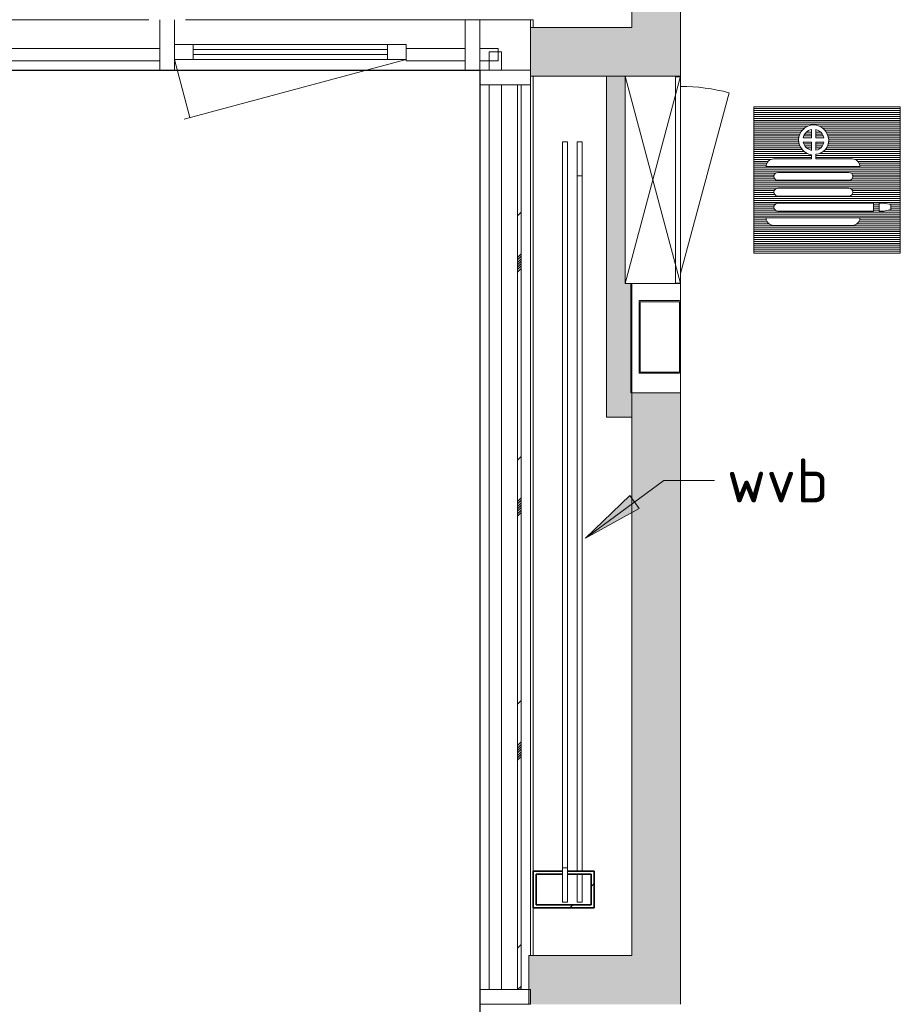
# Model space of a CAD drawing. Header units: millimetres. Extents: x 2016 to 102618, y -16590 to 68005.
# Tile 6 of 256: x 12396 to 16004, y 26205 to 30239. Entities that reach past the tile are written whole.
import ezdxf

# ---------------------------------------------------------------- set-up
doc = ezdxf.new("R2010")
doc.units = ezdxf.units.MM
for name, color, linetype, lineweight in [('A-ANNO-NOTE', 131, 'Continuous', 5), ('A-DETL-GENF', 92, 'Continuous', 13), ('A-FLOR', 192, 'Continuous', 13), ('A-GENM', 13, 'Continuous', 13), ('A-GLAZ-CURT', 52, 'Continuous', 9), ('A-GLAZ-CWMG', 51, 'Continuous', 13), ('A-WALL', 113, 'Continuous', 13), ('A-WALL-FNSH', 113, 'Continuous', 25), ('A-WALL-PATT', 111, 'Continuous', 25), ('E-FIRE', 2, 'Continuous', 13), ('G-ANNO-TEXT', 231, 'Continuous', 9), ('I-WALL', 2, 'Continuous', 13), ('N-PV-OG-BEBOUWING_MAATSCHAPPELIJK-G', 6, 'Continuous', 25), ('S-BEAM', 12, 'Continuous', 13), ('S-COLS', 52, 'Continuous', 13)]:
    doc.layers.add(name, color=color, linetype=linetype, lineweight=lineweight)
doc.styles.add('ISOCPEUR_2', font='isocpeur.ttf', dxfattribs={"height": 180})

# ---------------------------------------------------------------- blocks, each defined once
blk = doc.blocks.new('System Panel - 31_VCS_CP_gevel_glas-3431209-00 Begane grond')
at = {"layer": 'A-GLAZ-CURT'}
for p, q in [((37.5, 36.5), (-37.5, 36.5)), ((-37.5, 36.5), (-37.5, -13.5)), ((37.5, -13.5), (37.5, 36.5)), ((-37.5, -13.5), (37.5, -13.5))]:
    blk.add_line(p, q, dxfattribs=at)
blk = doc.blocks.new('Rectangular Mullion - vliesgevel_207mm_verticale tussenstijl _antraciet_-4407433-00 Begane grond')
at = {"layer": 'A-GLAZ-CWMG'}
blk.add_line((14281.5, 30239.2), (14488.5, 30239.2), dxfattribs=at)
blk = doc.blocks.new('31_VCS_CWP_vliesgevel_deur_enkel_glaspaneel - merk-4490249-00 Begane grond')
at = {"layer": 'A-GENM'}
for p, q in [((-475, -31), (-411.4, -268.5)), ((475, -31), (-435.5, -275))]:
    blk.add_line(p, q, dxfattribs=at)
at = {"layer": 'A-GLAZ-CURT', "lineweight": 18}
for p, q in [((-398, 31), (-475, 31)), ((-475, 31), (-475, -31)), ((-398, -31), (-398, 31)), ((-398, 31), (398, 31)), ((475, 31), (398, 31)), ((398, 31), (398, -31)), ((475, -31), (475, 31)), ((-475, -31), (-398, -31)), ((398, -31), (-398, -31)), ((398, -31), (475, -31))]:
    blk.add_line(p, q, dxfattribs=at)
at = {"layer": 'A-GLAZ-CURT', "lineweight": 13}
for p, q in [((398, 10.5), (-398, 10.5)), ((-398, 10.5), (-398, -10.5)), ((398, -10.5), (398, 10.5)), ((-398, -10.5), (398, -10.5))]:
    blk.add_line(p, q, dxfattribs=at)
blk = doc.blocks.new('Rectangular Mullion - vliesgevel_207mm_verticale tussenstijl _antraciet_-4490243-00 Begane grond')
at = {"layer": 'A-GLAZ-CWMG'}
for p, q in [((13075, 30239.2), (13980, 30239.2)), ((13030, 30032.2), (13980, 30032.2))]:
    blk.add_line(p, q, dxfattribs=at)
blk = doc.blocks.new('28_3B_staal - kolom - buis rechthoekig koud - K150x250x12-3230399-00 Begane grond')
at = {"layer": 'S-COLS', "lineweight": 5}
h = blk.add_hatch(dxfattribs=at)
h.set_pattern_fill('FP_43', color=256, style=0, pattern_type=2)
h.set_pattern_definition([(135, (26675, -14625), (-500, -500), []), (135, (26675, -14455), (-500, -500), []), (135, (26675, -14445), (-500, -500), []), (135, (26675, -14435), (-500, -500), []), (135, (26675, -14425), (-500, -500), []), (135, (26675, -14415), (-500, -500), []), (135, (26675, -14405), (-500, -500), []), (135, (26675, -14395), (-500, -500), [])])
h.paths.add_polyline_path([(75, -5), (75, 125), (-75, 125), (-75, 15), (-63, 15), (-63, 113), (63, 113), (63, -113), (-63, -113), (-63, -5), (-75, -5), (-75, -125), (75, -125)], flags=0)
at = {"layer": 'S-COLS', "lineweight": 35}
for p, q in [((75, 125), (-75, 125)), ((-75, 125), (-75, 15)), ((75, -125), (75, 125)), ((-63, 15), (-63, 113)), ((-63, 113), (63, 113)), ((63, 113), (63, -113)), ((-75, -5), (-75, -125)), ((-63, -113), (-63, -5)), ((63, -113), (-63, -113)), ((-75, -125), (75, -125))]:
    blk.add_line(p, q, dxfattribs=at)
blk = doc.blocks.new('System Panel - 31_VCS_CP_gevel_glas-2710275-00 Begane grond')
at = {"layer": 'A-GLAZ-CURT'}
for p, q in [((720, 36.5), (-720, 36.5)), ((-720, 36.5), (-720, -13.5)), ((720, -13.5), (720, 36.5)), ((-720, -13.5), (720, -13.5))]:
    blk.add_line(p, q, dxfattribs=at)
blk = doc.blocks.new('Rectangular Mullion - vliesgevel_207mm_verticale tussenstijl _antraciet_-V37-00 Begane grond')
at = {"layer": 'A-GLAZ-CWMG'}
for p, q in [((11530, 30239.2), (12925, 30239.2)), ((11530, 30032.2), (12970, 30032.2))]:
    blk.add_line(p, q, dxfattribs=at)
blk = doc.blocks.new('Rectangular Mullion - vliesgevel_207mm_verticale tussenstijl _antraciet_-1054177-00 Begane grond')
at = {"layer": 'A-GLAZ-CWMG'}
for p, q in [((-30, -75), (-30, 132)), ((30, 132), (30, -75)), ((30, -75), (-30, -75))]:
    blk.add_line(p, q, dxfattribs=at)
blk = doc.blocks.new('28_VCS_SF_houten spant_basis - Stalen Windverbanden 20x200-V228-00 Begane grond')
at = {"layer": 'S-BEAM'}
for p, q in [((14700, 29738.7), (14680, 29738.7)), ((14680, 29738.7), (14680, 29599.1)), ((14700, 29599.1), (14700, 29738.7)), ((14680, 29599.1), (14700, 29599.1)), ((14680, 29599.1), (14680, 26750)), ((14700, 26750), (14700, 29599.1)), ((14680, 26738), (14680, 26624.1)), ((14700, 26624.1), (14700, 26738)), ((14700, 26624.1), (14680, 26624.1))]:
    blk.add_line(p, q, dxfattribs=at)
blk = doc.blocks.new('28_VCS_SF_houten spant_basis - Stalen Windverbanden 20x200-V229-00 Begane grond')
at = {"layer": 'S-BEAM'}
for p, q in [((14620, 29738.7), (14640, 29738.7)), ((14620, 29738.7), (14620, 26763.7)), ((14640, 26763.7), (14640, 29738.7)), ((14620, 26763.7), (14620, 26624.1)), ((14640, 26763.7), (14620, 26763.7)), ((14640, 26624.1), (14640, 26763.7)), ((14620, 26624.1), (14640, 26624.1))]:
    blk.add_line(p, q, dxfattribs=at)
blk = doc.blocks.new('System Panel - 31_VCS_CP_gevel_glas-3431182-00 Begane grond')
at = {"layer": 'A-GLAZ-CURT'}
for p, q in [((1853.6, 36.5), (-1853.6, 36.5)), ((-1853.6, 36.5), (-1853.6, -13.5)), ((1853.6, -13.5), (1853.6, 36.5)), ((-1853.6, -13.5), (1853.6, -13.5))]:
    blk.add_line(p, q, dxfattribs=at)
blk = doc.blocks.new('Rectangular Mullion - vliesgevel_207mm_verticale tussenstijl _antraciet_-3431179-00 Begane grond')
at = {"layer": 'A-GLAZ-CWMG'}
for p, q in [((14281.5, 29972.2), (14281.5, 26265)), ((14488.5, 29972.2), (14488.5, 26405))]:
    blk.add_line(p, q, dxfattribs=at)
blk = doc.blocks.new('Rectangular Mullion - vliesgevel_207mm_verticale tussenstijl _antraciet_-3430832-00 Begane grond')
at = {"layer": 'A-GLAZ-CWMG'}
for p, q in [((-30, 132), (30, 132)), ((-30, -75), (-30, 132)), ((30, 132), (30, -75)), ((30, -75), (-30, -75))]:
    blk.add_line(p, q, dxfattribs=at)
blk = doc.blocks.new('System Panel - 31_VCS_CP_gevel_glas-4490250-00 Begane grond')
at = {"layer": 'A-GLAZ-CURT'}
for p, q in [((120.75, 36.5), (-120.75, 36.5)), ((-120.75, 36.5), (-120.75, -13.5)), ((120.75, -13.5), (120.75, 36.5)), ((-120.75, -13.5), (120.75, -13.5))]:
    blk.add_line(p, q, dxfattribs=at)
blk = doc.blocks.new('Rectangular Mullion - vliesgevel_207mm_verticale tussenstijl _antraciet_-4490247-00 Begane grond')
at = {"layer": 'A-GLAZ-CWMG'}
for p, q in [((13980, 30239.2), (14221.5, 30239.2)), ((13980, 30032.2), (14221.5, 30032.2))]:
    blk.add_line(p, q, dxfattribs=at)
blk = doc.blocks.new('Rectangular Mullion - vliesgevel_207mm_verticale tussenstijl _antraciet_-V291-00 Begane grond')
at = {"layer": 'A-GLAZ-CWMG'}
for p, q in [((-30, 132), (30, 132)), ((-30, -75), (-30, 132)), ((30, 132), (30, -75)), ((30, -75), (-30, -75))]:
    blk.add_line(p, q, dxfattribs=at)
blk = doc.blocks.new('System Panel - 31_VCS_CP_gevel_glas-3431183-00 Begane grond')
at = {"layer": 'A-GLAZ-CURT'}
for p, q in [((37.5, 36.5), (-37.5, 36.5)), ((-37.5, 36.5), (-37.5, -13.5)), ((37.5, -13.5), (37.5, 36.5)), ((-37.5, -13.5), (37.5, -13.5))]:
    blk.add_line(p, q, dxfattribs=at)
blk = doc.blocks.new('Rectangular Mullion - vliesgevel_207mm_verticale tussenstijl _antraciet_-4407434-00 Begane grond')
at = {"layer": 'A-GLAZ-CWMG'}
blk.add_line((14488.5, 30239.2), (14488.5, 30207.3), dxfattribs=at)
blk = doc.blocks.new('65_VCS_FA_brandslanghaspelkast_inbouw - inbouw_ajax_dicht_790x790x225-4336871-00 Begane grond')
at = {"layer": 'A-DETL-GENF'}
blk.add_line((508, 100), (-231.9, 298.3), dxfattribs=at)
blk.add_arc((508, 100), 766, 165, 180, dxfattribs=at)
at = {"layer": 'E-FIRE', "lineweight": 5}
for p, q in [((549.5, 100), (-299.5, -127)), ((-299.5, 100), (549.5, -127)), ((-299.5, -127), (-299.5, 100)), ((549.5, 100), (549.5, -127)), ((549.5, -127), (-299.5, -127))]:
    blk.add_line(p, q, dxfattribs=at)
at = {"layer": 'E-FIRE'}
for p, q in [((-297.5, 100), (547.5, 100)), ((-297.5, 100), (-297.5, 79)), ((547.5, 79), (547.5, 100)), ((-299.5, 79), (549.5, 79)), ((549.5, 79), (549.5, -127)), ((549.5, -127), (-299.5, -127))]:
    blk.add_line(p, q, dxfattribs=at)
blk = doc.blocks.new('Afvalbak - Type 1-4337415-00 Begane grond')
at = {"layer": 'A-GENM', "lineweight": 18}
for p, q in [((-24, 249), (-24, 84)), ((269, 254), (-19, 254)), ((-19, 249), (269, 249)), ((-19, 249), (-19, 89)), ((269, 249), (269, 89)), ((274, 84), (274, 249)), ((274, 84), (-24, 84)), ((269, 89), (-19, 89))]:
    blk.add_line(p, q, dxfattribs=at)
for centre, start, end in [((-19, 249), 90, 180), ((269, 249), 360, 90)]:
    blk.add_arc(centre, 5, start, end, dxfattribs=at)

msp = doc.modelspace()

# ---------------------------------------------------------------- hatches: boundary and pattern name
at = {"layer": 'A-WALL-PATT'}
h = msp.add_hatch(color=256, dxfattribs=at)
h.paths.add_polyline_path([(15103.7, 26205), (15103.7, 28407.3), (14903.7, 28407.3), (14903.7, 26205)], flags=0)
h.paths.add_polyline_path([(15082.7, 30007.3), (15103.7, 30007.3), (15103.7, 30391.2), (14903.7, 30391.2), (14903.7, 30007.3), (14954.3, 30007.3)], flags=0)
h.paths.add_polyline_path([(14903.7, 31891.2), (15103.7, 31891.2), (15103.7, 32075), (14903.7, 32075), (14903.7, 31935)], flags=0)
for points in [[(14899.7, 30007.3), (14903.7, 30007.3), (14903.7, 30207.3), (14488.5, 30207.3), (14488.5, 30007.3), (14876.7, 30007.3)], [(14805.2, 28710.3), (14805.2, 30007.3), (14799.7, 30007.3), (14799.7, 28710.3)], [(14899.7, 28710.3), (14899.7, 29158.3), (14876.7, 29158.3), (14876.7, 30007.3), (14805.2, 30007.3), (14805.2, 28710.3)], [(14799.7, 28610.3), (14805.2, 28610.3), (14805.2, 28710.3), (14799.7, 28710.3)], [(14805.2, 28610.3), (14903.7, 28610.3), (14903.7, 28710.3), (14805.2, 28710.3)], [(14903.7, 28407.3), (15103.7, 28407.3), (15103.7, 28710.3), (14903.7, 28710.3), (14903.7, 28610.3)]]:
    msp.add_hatch(color=256, dxfattribs=at).paths.add_polyline_path(points, flags=0)
at = {"layer": 'A-WALL-PATT', "lineweight": 5}
h = msp.add_hatch(dxfattribs=at)
h.set_pattern_fill('FP_223', color=256, style=0, pattern_type=2)
h.set_pattern_definition([(45, (0, 0), (-500, 500), []), (45, (170, 0), (-500, 500), []), (45, (180, 0), (-500, 500), []), (45, (190, 0), (-500, 500), []), (45, (200, 0), (-500, 500), []), (45, (210, 0), (-500, 500), []), (45, (220, 0), (-500, 500), []), (45, (230, 0), (-500, 500), [])])
h.paths.add_polyline_path([(14435, 26265), (14450, 26265), (14450, 29972.2), (14435, 29972.2), (14435, 26347.2)], flags=0)
at = {"layer": 'A-WALL-PATT', "lineweight": 13}
msp.add_hatch(color=256, dxfattribs=at).paths.add_polyline_path([(14488.5, 26205), (14903.7, 26205), (14903.7, 26405), (14481.5, 26405), (14481.5, 26205)], flags=0)
at = {"layer": 'G-ANNO-TEXT'}
msp.add_hatch(color=10, dxfattribs=at).paths.add_polyline_path([(14713.5, 28114.9), (14934.5, 28236.2), (14895.6, 28289.3)], flags=0)

# ---------------------------------------------------------------- linework, layer by layer
at = {"layer": 'A-ANNO-NOTE', "lineweight": 9}
for p, q in [((15403.7, 29282.8), (15403.7, 29882.8)), ((15403.7, 29882.8), (16003.7, 29882.8)), ((15403.7, 29874.8), (16003.7, 29874.8)), ((15403.7, 29866.8), (16003.7, 29866.8)), ((15403.7, 29858.8), (16003.7, 29858.8)), ((16003.7, 29882.8), (16003.7, 29282.8)), ((15403.7, 29850.8), (16003.7, 29850.8)), ((15403.7, 29842.8), (16003.7, 29842.8)), ((15403.7, 29834.8), (16003.7, 29834.8)), ((15403.7, 29826.8), (16003.7, 29826.8)), ((15403.7, 29818.8), (16003.7, 29818.8)), ((15403.7, 29810.8), (16003.7, 29810.8)), ((15403.7, 29802.8), (15624.7, 29802.8)), ((15403.7, 29794.8), (15611.3, 29794.8)), ((15403.7, 29786.8), (15602.8, 29786.8)), ((15403.7, 29778.8), (15596.7, 29778.8)), ((15619.7, 29778.8), (15640.4, 29778.8)), ((15640.4, 29789.2), (15640.4, 29754.8)), ((15657.9, 29754.8), (15657.9, 29788.9)), ((15657.9, 29778.8), (15677, 29778.8)), ((15672, 29802.8), (16003.7, 29802.8)), ((15685.4, 29794.8), (16003.7, 29794.8)), ((15694, 29786.8), (16003.7, 29786.8)), ((15700, 29778.8), (16003.7, 29778.8)), ((15403.7, 29770.8), (15592.3, 29770.8)), ((15403.7, 29762.8), (15589.3, 29762.8)), ((15403.7, 29754.8), (15587.4, 29754.8)), ((15403.7, 29746.8), (15586.6, 29746.8)), ((15403.7, 29738.8), (15587.2, 29738.8)), ((15640.4, 29754.8), (15605.7, 29754.8)), ((15605.9, 29737.3), (15640.4, 29737.3)), ((15608.3, 29762.8), (15640.4, 29762.8)), ((15612.6, 29770.8), (15640.4, 29770.8)), ((15640.4, 29737.3), (15640.4, 29703.8)), ((15657.9, 29770.8), (15684.1, 29770.8)), ((15657.9, 29762.8), (15688.5, 29762.8)), ((15691, 29754.8), (15657.9, 29754.8)), ((15657.9, 29737.3), (15690.9, 29737.3)), ((15657.9, 29704.1), (15657.9, 29737.3)), ((15704.4, 29770.8), (16003.7, 29770.8)), ((15707.5, 29762.8), (16003.7, 29762.8)), ((15709.4, 29754.8), (16003.7, 29754.8)), ((15710, 29738.8), (16003.7, 29738.8)), ((15710.2, 29746.8), (16003.7, 29746.8)), ((15403.7, 29730.8), (15589, 29730.8)), ((15403.7, 29722.8), (15591.9, 29722.8)), ((15403.7, 29714.8), (15596.1, 29714.8)), ((15403.7, 29706.8), (15602, 29706.8)), ((15403.7, 29698.8), (15610.3, 29698.8)), ((15608, 29730.8), (15640.4, 29730.8)), ((15612.2, 29722.8), (15640.4, 29722.8)), ((15619, 29714.8), (15640.4, 29714.8)), ((15657.9, 29730.8), (15688.8, 29730.8)), ((15657.9, 29722.8), (15684.6, 29722.8)), ((15657.9, 29714.8), (15677.8, 29714.8)), ((15687.4, 29698.8), (16003.7, 29698.8)), ((15696, 29706.8), (16003.7, 29706.8)), ((15701.9, 29714.8), (16003.7, 29714.8)), ((15706, 29722.8), (16003.7, 29722.8)), ((15708.6, 29730.8), (16003.7, 29730.8)), ((15403.7, 29690.8), (15623.2, 29690.8)), ((15403.7, 29682.8), (15640.4, 29682.8)), ((15403.7, 29674.8), (15640.4, 29674.8)), ((15403.7, 29666.8), (15474.6, 29666.8)), ((15403.7, 29658.8), (15462.4, 29658.8)), ((15640.4, 29668.6), (15485, 29668.6)), ((15640.4, 29685.6), (15640.4, 29668.6)), ((15657.9, 29668.6), (15657.9, 29687.6)), ((15657.9, 29682.8), (16003.7, 29682.8)), ((15657.9, 29674.8), (16003.7, 29674.8)), ((15807, 29668.6), (15657.9, 29668.6)), ((15672.5, 29690.8), (16003.7, 29690.8)), ((15817.3, 29666.8), (16003.7, 29666.8)), ((15829.6, 29658.8), (16003.7, 29658.8)), ((15403.7, 29650.8), (15456.9, 29650.8)), ((15403.7, 29642.8), (15454.4, 29642.8)), ((15403.7, 29634.8), (16003.7, 29634.8)), ((15403.7, 29626.8), (16003.7, 29626.8)), ((15403.7, 29618.8), (16003.7, 29618.8)), ((15403.7, 29610.8), (15494, 29610.8)), ((15453.9, 29637.5), (15838, 29637.5)), ((15793.5, 29612.9), (15501.9, 29612.9)), ((15801.5, 29610.8), (16003.7, 29610.8)), ((15835, 29650.8), (16003.7, 29650.8)), ((15837.6, 29642.8), (16003.7, 29642.8)), ((15403.7, 29602.8), (15487.1, 29602.8)), ((15403.7, 29594.8), (15486.1, 29594.8)), ((15403.7, 29586.8), (15489.6, 29586.8)), ((15403.7, 29578.8), (16003.7, 29578.8)), ((15403.7, 29570.8), (16003.7, 29570.8)), ((15501.9, 29581), (15793.5, 29581)), ((15805.9, 29586.8), (16003.7, 29586.8)), ((15808.4, 29602.8), (16003.7, 29602.8)), ((15809.4, 29594.8), (16003.7, 29594.8)), ((15403.7, 29562.8), (16003.7, 29562.8)), ((15403.7, 29554.8), (16003.7, 29554.8)), ((15403.7, 29546.8), (15494.6, 29546.8)), ((15403.7, 29538.8), (15487.2, 29538.8)), ((15403.7, 29530.8), (15486.1, 29530.8)), ((15793.5, 29548.6), (15501.9, 29548.6)), ((15800.9, 29546.8), (16003.7, 29546.8)), ((15808.3, 29538.8), (16003.7, 29538.8)), ((15809.4, 29530.8), (16003.7, 29530.8)), ((15403.7, 29522.8), (15489.3, 29522.8)), ((15403.7, 29514.8), (16003.7, 29514.8)), ((15403.7, 29506.8), (16003.7, 29506.8)), ((15403.7, 29498.8), (16003.7, 29498.8)), ((15403.7, 29490.8), (16003.7, 29490.8)), ((15501.9, 29516.6), (15793.5, 29516.6)), ((15806.2, 29522.8), (16003.7, 29522.8)), ((15403.7, 29482.8), (15491, 29482.8)), ((15403.7, 29474.8), (15486.4, 29474.8)), ((15403.7, 29466.8), (15486.6, 29466.8)), ((15403.7, 29458.8), (15491.8, 29458.8)), ((15403.7, 29450.8), (16003.7, 29450.8)), ((15893.6, 29487.1), (15501.9, 29487.1)), ((15501.9, 29455.2), (15893.6, 29455.2)), ((15893.6, 29455.2), (15893.6, 29487.1)), ((15893.6, 29482.8), (15916.9, 29482.8)), ((15893.6, 29474.8), (15916.9, 29474.8)), ((15893.6, 29466.8), (15916.9, 29466.8)), ((15893.6, 29458.8), (15916.9, 29458.8)), ((15916.9, 29455.1), (15916.9, 29487.2)), ((15916.9, 29487.2), (15936.9, 29487.2)), ((15936.9, 29455.1), (15916.9, 29455.1)), ((15936.9, 29487.2), (15965.1, 29481.4)), ((15965.1, 29460.9), (15936.9, 29455.1)), ((15955, 29458.8), (16003.7, 29458.8)), ((15958.2, 29482.8), (16003.7, 29482.8)), ((15965.1, 29481.4), (15965.1, 29460.9)), ((15965.1, 29474.8), (16003.7, 29474.8)), ((15965.1, 29466.8), (16003.7, 29466.8)), ((15403.7, 29442.8), (16003.7, 29442.8)), ((15403.7, 29434.8), (16003.7, 29434.8)), ((15403.7, 29426.8), (15453.9, 29426.8)), ((15403.7, 29418.8), (15455.2, 29418.8)), ((15403.7, 29410.8), (15458.7, 29410.8)), ((15453.9, 29427.4), (15838, 29427.4)), ((15833.2, 29410.8), (16003.7, 29410.8)), ((15836.8, 29418.8), (16003.7, 29418.8)), ((15838, 29426.8), (16003.7, 29426.8)), ((15403.7, 29402.8), (15466, 29402.8)), ((15403.7, 29394.8), (16003.7, 29394.8)), ((15403.7, 29386.8), (16003.7, 29386.8)), ((15403.7, 29378.8), (16003.7, 29378.8)), ((15403.7, 29370.8), (16003.7, 29370.8)), ((15807, 29396.4), (15485, 29396.4)), ((15825.9, 29402.8), (16003.7, 29402.8)), ((15403.7, 29362.8), (16003.7, 29362.8)), ((15403.7, 29354.8), (16003.7, 29354.8)), ((15403.7, 29346.8), (16003.7, 29346.8)), ((15403.7, 29338.8), (16003.7, 29338.8)), ((15403.7, 29330.8), (16003.7, 29330.8)), ((15403.7, 29322.8), (16003.7, 29322.8)), ((15403.7, 29314.8), (16003.7, 29314.8)), ((15403.7, 29306.8), (16003.7, 29306.8)), ((15403.7, 29298.8), (16003.7, 29298.8)), ((15403.7, 29290.8), (16003.7, 29290.8)), ((16003.7, 29282.8), (15403.7, 29282.8))]:
    msp.add_line(p, q, dxfattribs=at)
for centre, radius, start, end in [((15650.7, 29744.1), 64.2, 92.1162, 177.9156), ((15649.3, 29745.6), 44.5, 101.5247, 168.0482), ((15646, 29744), 64.3, 2.1638, 87.8838), ((15647.3, 29745.4), 44.7, 12.0792, 76.3871), ((15650, 29748.4), 63.5, 181.7431, 261.2428), ((15649.4, 29747.5), 44.6, 193.1676, 258.3633), ((15653.2, 29744.5), 57.1, 274.7051, 1.9305), ((15647.4, 29747.5), 44.6, 283.5695, 346.8604), ((15485, 29637.5), 31, 90, 180), ((15807, 29637.5), 31, 0, 90), ((15501.9, 29597), 16, 90, 270), ((15793.5, 29597), 16, 270, 90), ((15501.9, 29532.6), 16, 90, 270), ((15793.5, 29532.6), 16, 270, 90), ((15501.9, 29471.1), 16, 90, 270), ((15485, 29427.4), 31, 180, 270), ((15807, 29427.4), 31, 270, 0)]:
    msp.add_arc(centre, radius, start, end, dxfattribs=at)
at = {"layer": 'A-FLOR'}
for p, q in [((14488.5, 30239.2), (14500, 30239.2)), ((14500, 30239.2), (14500, 30207.3)), ((14500, 30007.3), (14500, 26750)), ((14500, 26600), (14500, 26405))]:
    msp.add_line(p, q, dxfattribs=at)
at = {"layer": 'A-WALL', "lineweight": 5}
for p, q in [((14799.7, 30007.3), (14805.2, 30007.3)), ((14903.7, 28610.3), (14903.7, 28710.3))]:
    msp.add_line(p, q, dxfattribs=at)
at = {"layer": 'A-WALL', "color": 250, "lineweight": 18}
for p, q in [((14435, 29972.2), (14435, 26265)), ((14450, 29972.2), (14435, 29972.2)), ((14450, 26265), (14450, 29972.2)), ((14435, 26265), (14450, 26265))]:
    msp.add_line(p, q, dxfattribs=at)
at = {"layer": 'A-WALL-FNSH', "color": 10, "lineweight": 9}
for p, q in [((14903.7, 30391.2), (14903.7, 30207.3)), ((15103.7, 30391.2), (15103.7, 30007.3)), ((14488.5, 30207.3), (14903.7, 30207.3)), ((14488.5, 30207.3), (14488.5, 30007.3)), ((14488.5, 30007.3), (14799.7, 30007.3)), ((14799.7, 28610.3), (14799.7, 30007.3)), ((14903.7, 30007.3), (14805.2, 30007.3)), ((14899.7, 29158.3), (14899.7, 28710.3)), ((14899.7, 28710.3), (15103.7, 28710.3)), ((15103.7, 26205), (15103.7, 28710.3)), ((14903.7, 28610.3), (14799.7, 28610.3)), ((14903.7, 26405), (14903.7, 28610.3)), ((14903.7, 26405), (14481.5, 26405)), ((14481.5, 26405), (14481.5, 26205))]:
    msp.add_line(p, q, dxfattribs=at)
at = {"layer": 'G-ANNO-TEXT', "color": 10}
for p, q in [((14713.5, 28114.9), (15035.6, 28351.1)), ((15035.6, 28351.1), (15242.8, 28351.1)), ((14895.6, 28289.3), (14713.5, 28114.9)), ((14934.5, 28236.2), (14895.6, 28289.3)), ((14713.5, 28114.9), (14934.5, 28236.2))]:
    msp.add_line(p, q, dxfattribs=at)
at = {"layer": 'I-WALL'}
for p, q in [((15103.7, 30007.3), (15103.7, 30005.3)), ((14903.7, 28710.3), (14903.7, 29158.3)), ((15103.7, 29160.3), (15103.7, 29083.3)), ((15103.7, 28795.3), (15103.7, 28710.3))]:
    msp.add_line(p, q, dxfattribs=at)
at = {"layer": 'N-PV-OG-BEBOUWING_MAATSCHAPPELIJK-G'}
msp.add_lwpolyline([(8367, 41045), (8367, 38305), (8314, 38305), (8314, 38045), (8367, 38045), (8367, 35305), (8314, 35305), (8314, 35045), (8367, 35045), (8367, 32305), (8314, 32305), (8314, 32045), (8281.5, 32045), (8281.5, 30032.2), (14281.5, 30032.2), (14281.5, 24805), (14314, 24805), (14314, 24545), (14367, 24545), (14367, 21805), (14314, 21805), (14314, 21545), (14367, 21545), (14367, 18805)], dxfattribs=at)

# ---------------------------------------------------------------- block references
at = {"layer": 'A-GENM', "rotation": 269.9999999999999}
msp.add_blockref('Afvalbak - Type 1-4337415-00 Begane grond', (14849.7, 29064.3), dxfattribs=at)
at = {"layer": 'A-GLAZ-CURT', "lineweight": 18}
msp.add_blockref('31_VCS_CWP_vliesgevel_deur_enkel_glaspaneel - merk-4490249-00 Begane grond', (13505, 30107.2), dxfattribs=at)
at = {"layer": 'A-GLAZ-CURT'}
for name, p, rotation in [('System Panel - 31_VCS_CP_gevel_glas-2710275-00 Begane grond', (12250, 30107.2), 180), ('System Panel - 31_VCS_CP_gevel_glas-4490250-00 Begane grond', (14100.7, 30107.2), 180), ('System Panel - 31_VCS_CP_gevel_glas-3431209-00 Begane grond', (14319, 30107.2), 180), ('System Panel - 31_VCS_CP_gevel_glas-3431183-00 Begane grond', (14356.5, 30069.7), 89.99999999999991), ('System Panel - 31_VCS_CP_gevel_glas-3431182-00 Begane grond', (14356.5, 28118.6), 89.99999999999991)]:
    msp.add_blockref(name, p, dxfattribs=dict(at, rotation=rotation))
at = {"layer": 'A-GLAZ-CWMG'}
for name in ['Rectangular Mullion - vliesgevel_207mm_verticale tussenstijl _antraciet_-V37-00 Begane grond', 'Rectangular Mullion - vliesgevel_207mm_verticale tussenstijl _antraciet_-4490243-00 Begane grond', 'Rectangular Mullion - vliesgevel_207mm_verticale tussenstijl _antraciet_-4490247-00 Begane grond', 'Rectangular Mullion - vliesgevel_207mm_verticale tussenstijl _antraciet_-4407433-00 Begane grond', 'Rectangular Mullion - vliesgevel_207mm_verticale tussenstijl _antraciet_-4407434-00 Begane grond', 'Rectangular Mullion - vliesgevel_207mm_verticale tussenstijl _antraciet_-3431179-00 Begane grond']:
    msp.add_blockref(name, (0, 0), dxfattribs=at)
at = {"layer": 'A-GLAZ-CWMG', "extrusion": (0, 0, -1)}
for name, p in [('Rectangular Mullion - vliesgevel_207mm_verticale tussenstijl _antraciet_-1054177-00 Begane grond', (-13000, 30107.2)), ('Rectangular Mullion - vliesgevel_207mm_verticale tussenstijl _antraciet_-V291-00 Begane grond', (-14251.5, 30107.2))]:
    msp.add_blockref(name, p, dxfattribs=at)
at = {"layer": 'A-GLAZ-CWMG', "extrusion": (0, 0, -1), "rotation": 90.00000000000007}
for p in [(-14356.5, 30002.2), (-14356.5, 26235)]:
    msp.add_blockref('Rectangular Mullion - vliesgevel_207mm_verticale tussenstijl _antraciet_-3430832-00 Begane grond', p, dxfattribs=at)
at = {"layer": 'E-FIRE', "rotation": 269.9999999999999}
msp.add_blockref('65_VCS_FA_brandslanghaspelkast_inbouw - inbouw_ajax_dicht_790x790x225-4336871-00 Begane grond', (15003.7, 29707.8), dxfattribs=at)
at = {"layer": 'S-BEAM'}
for name in ['28_VCS_SF_houten spant_basis - Stalen Windverbanden 20x200-V229-00 Begane grond', '28_VCS_SF_houten spant_basis - Stalen Windverbanden 20x200-V228-00 Begane grond']:
    msp.add_blockref(name, (0, 0), dxfattribs=at)
at = {"layer": 'S-COLS', "rotation": 269.9999999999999}
msp.add_blockref('28_3B_staal - kolom - buis rechthoekig koud - K150x250x12-3230399-00 Begane grond', (14625, 26675), dxfattribs=at)

# ---------------------------------------------------------------- texts
at = {"layer": 'G-ANNO-TEXT', "color": 7, "insert": (15292.8, 28441.1), "char_height": 180, "width": 505.063, "attachment_point": 1, "style": 'ISOCPEUR_2'}
msp.add_mtext('wvb', dxfattribs=at)

doc.saveas('drawing.dxf')
